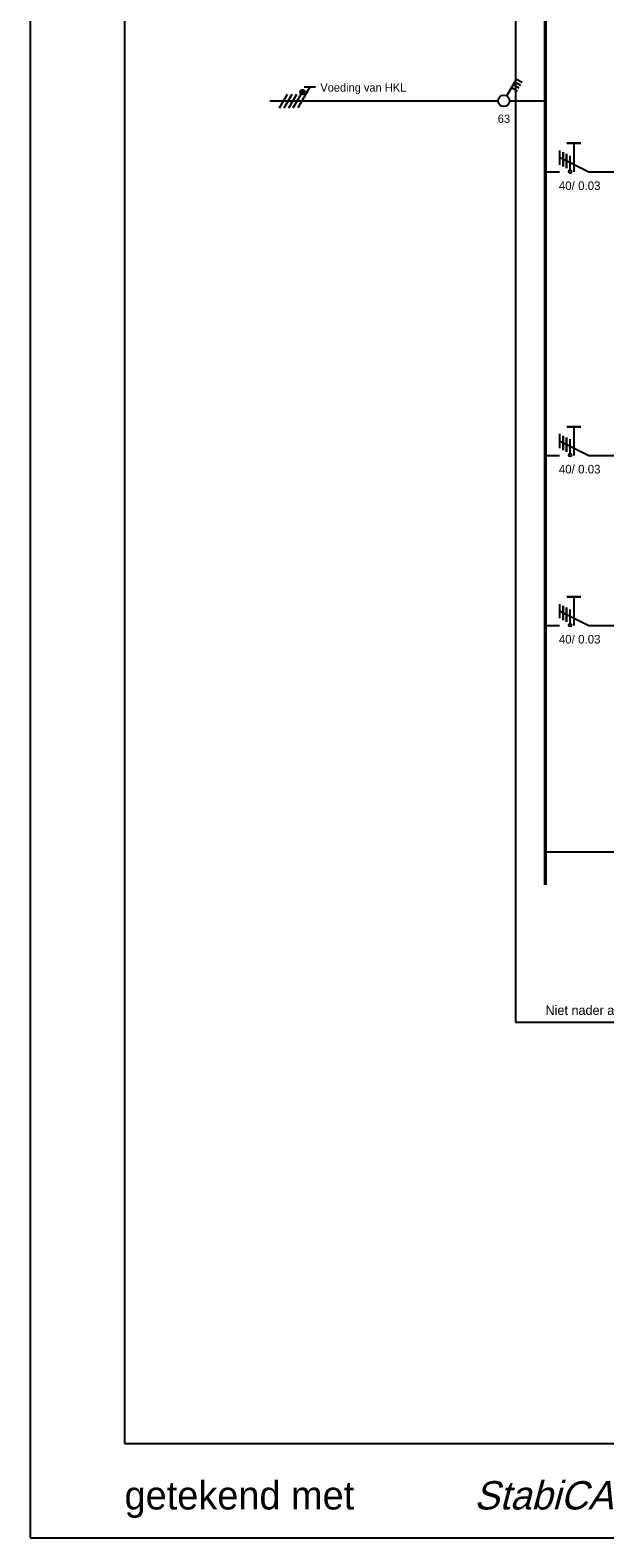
# Model space of a CAD drawing. Extents: x 0 to 84868, y 0 to 29700.
# Tile 26 of 50: x 42868 to 48953, y 0 to 15956. Entities that reach past the tile are written whole.
import ezdxf
from ezdxf.enums import TextEntityAlignment as Align
from ezdxf.lldxf.tags import DXFTag

# ---------------------------------------------------------------- set-up
doc = ezdxf.new("R2010")
doc.units = 0
doc.header["$LTSCALE"] = 100
for name, color, linetype in [('00att025', 2, 'Continuous'), ('00kad025', 2, 'Continuous'), ('00kad070', 5, 'Continuous'), ('BL$2----', 7, 'Continuous'), ('BL$4----', 7, 'Continuous'), ('EL$1----', 3, 'Continuous')]:
    doc.layers.add(name, color=color, linetype=linetype)
doc.styles.add('BURO-012', font='BUROFONT.shx', dxfattribs={"height": 120})
doc.styles.add('BURO-018', font='BUROFONT.shx', dxfattribs={"height": 180})
doc.styles.add('ROMANS', font='ic-romns.shx', dxfattribs={"oblique": 15})
doc.styles.add('SCRIPTS', font='ic-scrps.shx')
tags = doc.linetypes.add('HIDDEN', pattern=[3.75, 2.5, -1.25]).pattern_tags.tags
tags[6:7] = [DXFTag(74, 4), DXFTag(75, 0), DXFTag(340, '0'), DXFTag(46, 1.0), DXFTag(50, 0.0), DXFTag(44, 0.0), DXFTag(45, 0.0)]
tags[4:5] = [DXFTag(74, 4), DXFTag(75, 0), DXFTag(340, '0'), DXFTag(46, 1.0), DXFTag(50, 0.0), DXFTag(44, 0.0), DXFTag(45, 0.0)]

# ---------------------------------------------------------------- blocks, each defined once
blk = doc.blocks.new('A3-HOR')
at = {"layer": '00kad025', "linetype": 'Continuous'}
for p, q in [((0, 297), (0, 0)), ((0, 0), (420, 0))]:
    blk.add_line(p, q, dxfattribs=at)
at = {"layer": '00kad070', "linetype": 'Continuous'}
for p, q in [((10, 287), (10, 10)), ((10, 10), (410, 10))]:
    blk.add_line(p, q, dxfattribs=at)
at = {"layer": '00kad025', "linetype": 'Continuous', "style": 'SCRIPTS'}
blk.add_text('getekend met', height=3, dxfattribs=at).set_placement((10, 3))
at = {"layer": '00kad025', "linetype": 'Continuous', "style": 'ROMANS', "oblique": 15}
blk.add_text('StabiCAD', height=3, dxfattribs=at).set_placement((47, 3))
blk = doc.blocks.new('HS1')
at = {"color": 0, "linetype": 'Continuous'}
for p, q in [((0, -7.67), (0, 0)), ((-4.75, -6.26), (-4.05, -5.05)), ((-1.08, -8.38), (-4.75, -6.26)), ((-4.14, -6.61), (-3.44, -5.4)), ((-3.54, -6.96), (-2.84, -5.75)), ((-2.93, -7.31), (-2.23, -6.1)), ((0, -60), (0, -10.33)), ((-3, -50.02), (-3, -52.52)), ((-3, -51.27), (1.5, -53.87)), ((1.5, -54.87), (-1.5, -53.13)), ((1.5, -55.87), (-1.5, -54.13)), ((1.5, -56.87), (-1.5, -55.13)), ((1.5, -57.87), (-1.5, -56.13))]:
    blk.add_line(p, q, dxfattribs=at)
at = {"color": 0, "linetype": 'Continuous', "const_width": 0.5}
blk.add_lwpolyline([(-1.68, -52.88, 1), (-2.18, -52.88, 1)], format="xyb", close=True, dxfattribs=at)
at = {"color": 0, "linetype": 'Continuous'}
for centre, radius in [((0, -9), 1.25), ((-1.93, -52.88), 0.5)]:
    blk.add_circle(centre, radius, dxfattribs=at)
at = {"color": 0, "linetype": 'Continuous', "style": 'BURO-018'}
blk.add_attdef('E_IS', text='', height=1.8, rotation=90, dxfattribs=at).set_placement((3, -9), align=Align.TOP_CENTER)
blk.add_attdef('E_VOEDING', (-2, -49), '', height=1.8, rotation=90, dxfattribs=at)
at = {"layer": '00att025', "linetype": 'Continuous', "style": 'BURO-018'}
blk.add_attdef('E_LEIDING', text='', height=1.8, rotation=90, dxfattribs=at).set_placement((2, -49), align=Align.TOP_LEFT)
blk = doc.blocks.new('aardlek4p')
at = {"color": 0, "linetype": 'Continuous', "ltscale": 50}
for p, q in [((0, -427), (0, 0)), ((0, -427), (-150, -727)), ((-300, -577), (-75, -577)), ((-19, -614), (-169, -614)), ((-150, -577), (0, -577)), ((-225, -727), (-75, -727)), ((-206, -689), (-56, -689)), ((-56, -689), (-206, -689)), ((-188, -652), (-38, -652)), ((-38, -652), (-188, -652)), ((0, -877), (0, -727))]:
    blk.add_line(p, q, dxfattribs=at)
at = {"color": 0, "linetype": 'Continuous', "ltscale": 50, "const_width": 25}
blk.add_lwpolyline([(-300, -652), (-300, -502)], dxfattribs=at)
blk.add_circle((-3, -614), 15.3)
at = {"color": 1, "linetype": 'Continuous', "ltscale": 50, "style": 'BURO-018'}
blk.add_attdef('E_IAAN', text='', height=90, rotation=90, dxfattribs=at).set_placement((100, -531), align=Align.TOP_LEFT)
blk.add_attdef('E_IAS', text='', height=90, rotation=90, dxfattribs=at).set_placement((100, -566), align=Align.TOP_RIGHT)

msp = doc.modelspace()

# ---------------------------------------------------------------- linework, layer by layer
at = {"layer": 'EL$1----', "color": 1, "linetype": 'HIDDEN'}
for p, q in [((48005, 27056), (48005, 5456)), ((48005, 5456), (52505, 5456))]:
    msp.add_line(p, q, dxfattribs=at)
at = {"layer": 'EL$1----'}
msp.add_line((49205, 7256), (48321, 7256), dxfattribs=at)
at = {"layer": 'EL$1----', "linetype": 'Continuous', "const_width": 35.3}
msp.add_lwpolyline([(48321, 23507), (48321, 6908)], dxfattribs=at)

# ---------------------------------------------------------------- block references
at = {"layer": 'BL$2----', "xscale": 100, "yscale": 100}
msp.add_blockref('A3-HOR', (42868, 0), dxfattribs=at)
at = {"layer": 'EL$1----', "linetype": 'Continuous'}
ref = msp.add_blockref('HS1', (48321, 15207), dxfattribs=dict(at, xscale=48.59999999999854, yscale=48.59999999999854, zscale=48.6, rotation=270))
ref.add_attrib('E_VOEDING', 'Voeding van HKL', (45940, 15305), dxfattribs={"layer": '0', "color": 1, "linetype": 'Continuous', "height": 87.48, "style": 'BURO-018'})
ref.add_attrib('E_IS', '63', dxfattribs={"layer": '0', "color": 1, "linetype": 'Continuous', "height": 87.5, "style": 'BURO-018'}).set_placement((47884, 15062), align=Align.TOP_CENTER)
at = {"layer": 'EL$1----', "linetype": 'Continuous', "xscale": 1.00800000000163, "yscale": 1.00800000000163, "zscale": 1.008, "rotation": 270}
for p in [(49205, 14456), (49205, 11456), (49205, 9656)]:
    msp.add_blockref('aardlek4p', p, dxfattribs=at).add_auto_attribs({'E_IAAN': '0.03', 'E_IAS': '40/'})

# ---------------------------------------------------------------- texts
at = {"layer": 'BL$4----', "color": 1, "style": 'BURO-012'}
msp.add_text('Niet nader aangegeven automaten B-karakteristiek', height=100, dxfattribs=at).set_placement((48324, 5534))

doc.saveas('drawing.dxf')
